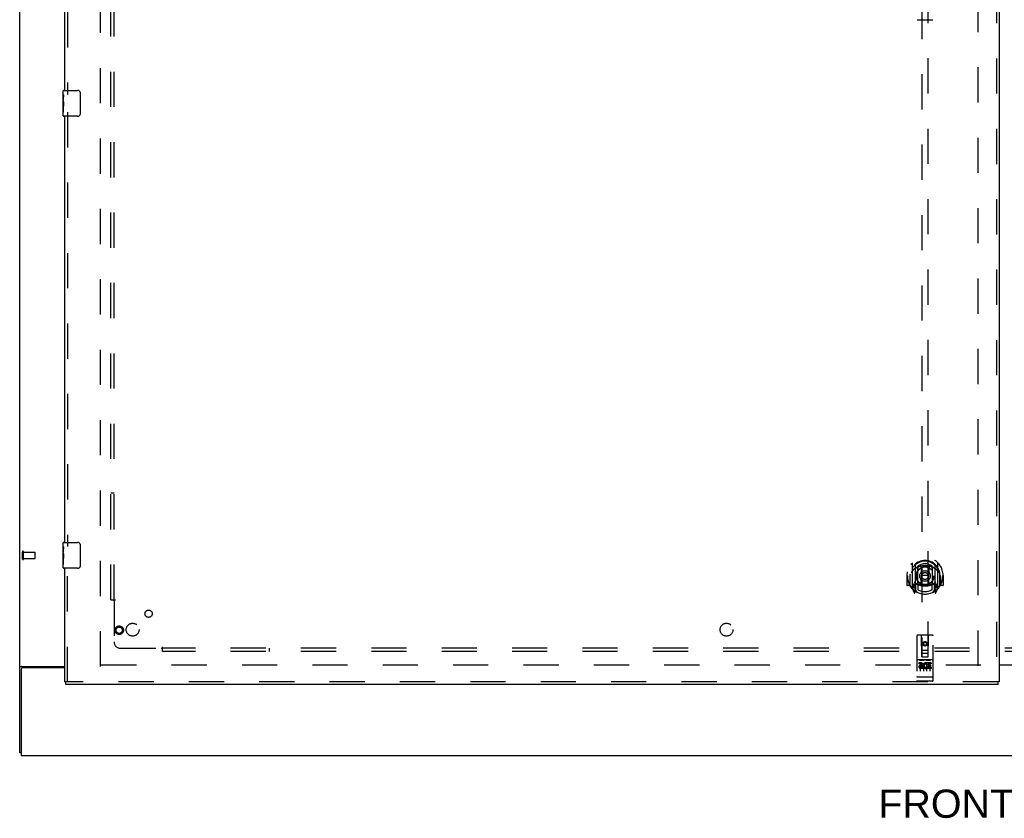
# Model space of a CAD drawing. Header units: inches. Extents: x 0 to 248, y 0 to 160.
# Tile 3 of 73: x 47 to 85, y 45 to 76. Entities that reach past the tile are written whole.
import ezdxf

# ---------------------------------------------------------------- set-up
doc = ezdxf.new("R2010")
doc.units = ezdxf.units.IN
doc.header["$LTSCALE"] = 13.627625
doc.header["$MEASUREMENT"] = 0
doc.linetypes.add('HIDDEN', pattern=[0.2, 0.1, -0.1])
doc.layers.get('0').update_dxf_attribs({"linetype": 'CONTINUOUS'})
for name, color, linetype in [('DEFAULT_2', 8, 'HIDDEN'), ('DIMENSIONS', 7, 'CONTINUOUS'), ('LEFTHAND_DOOR_ASSEMBLY', 7, 'CONTINUOUS'), ('SUBPANEL', 7, 'CONTINUOUS')]:
    doc.layers.add(name, color=color, linetype=linetype)
doc.styles.get("Standard").update_dxf_attribs({"font": 'arial.ttf'})

msp = doc.modelspace()

# ---------------------------------------------------------------- linework, layer by layer
at = {"color": 3, "linetype": 'Continuous'}
for p, q in [((47.081, 47.943), (47.081, 115.735)), ((47.133, 51.175), (47.133, 47.839)), ((47.151, 51.287), (48.831, 51.287)), ((48.831, 51.235), (47.193, 51.235)), ((85.019, 51.354), (86.331, 51.354)), ((86.331, 51.339), (85.019, 51.339)), ((47.133, 47.839), (124.779, 47.839))]:
    msp.add_line(p, q, dxfattribs=at)
at = {"color": 7, "linetype": 'Continuous'}
msp.add_line((47.133, 47.943), (47.081, 47.943), dxfattribs=at)
at = {"color": 3, "linetype": 'Continuous'}
msp.add_lwpolyline([(47.151, 51.287), (47.149, 51.285), (47.147, 51.284), (47.144, 51.282), (47.142, 51.281), (47.138, 51.28), (47.135, 51.278), (47.131, 51.277), (47.127, 51.276), (47.123, 51.274), (47.12, 51.273), (47.116, 51.272), (47.112, 51.271), (47.109, 51.269), (47.105, 51.268), (47.102, 51.267), (47.099, 51.265), (47.096, 51.264), (47.094, 51.263), (47.091, 51.261), (47.089, 51.26), (47.087, 51.258), (47.086, 51.257), (47.084, 51.255), (47.083, 51.253), (47.082, 51.252), (47.082, 51.25), (47.081, 51.248), (47.081, 51.246)], dxfattribs=at)
msp.add_arc((47.193, 51.175), 0.06, 90, 180, dxfattribs=at)
at = {"layer": 'DEFAULT_2', "color": 8, "linetype": 'HIDDEN'}
for p, q in [((50.206, 51.287), (50.206, 112.391)), ((84.206, 51.318), (84.206, 112.36)), ((47.185, 55.447), (47.185, 55.731)), ((47.228, 55.447), (47.228, 55.731)), ((47.228, 55.713), (47.675, 55.713)), ((47.685, 55.475), (47.685, 55.703)), ((47.228, 55.465), (47.675, 55.465)), ((84.31, 51.339), (50.22, 51.339))]:
    msp.add_line(p, q, dxfattribs=at)
for centre, radius, start, end in [((47.207, 55.731), 0.0215, 360, 180), ((47.675, 55.703), 0.01, 360, 90), ((47.207, 55.447), 0.0215, 180, 0), ((47.675, 55.475), 0.01, 270, 0)]:
    msp.add_arc(centre, radius, start, end, dxfattribs=at)
at = {"layer": 'LEFTHAND_DOOR_ASSEMBLY', "color": 8, "linetype": 'HIDDEN'}
for p, q in [((84.915, 112.985), (84.915, 50.693)), ((48.935, 90.244), (48.935, 73.434)), ((82.019, 79.668), (82.019, 51.666)), ((82.269, 51.666), (82.269, 79.668)), ((48.935, 72.744), (48.935, 55.934)), ((81.644, 55.294), (81.644, 54.327)), ((82.644, 54.327), (82.644, 55.294)), ((48.935, 50.693), (48.935, 55.244)), ((81.761, 55.24), (81.761, 54.224)), ((81.769, 55.215), (81.769, 54.212)), ((81.861, 54.492), (81.861, 55.123)), ((81.869, 55.176), (81.869, 55.073)), ((81.981, 55.15), (82.011, 54.81)), ((82.306, 55.15), (82.276, 54.81)), ((82.419, 55.073), (82.419, 55.176)), ((82.426, 55.123), (82.426, 54.492)), ((82.519, 55.215), (82.519, 54.212)), ((82.526, 55.24), (82.526, 54.224)), ((81.459, 54.81), (81.444, 54.81)), ((81.444, 54.81), (81.444, 54.437)), ((81.561, 54.81), (81.576, 54.81)), ((81.561, 54.81), (81.561, 54.422)), ((81.569, 54.857), (81.569, 54.86)), ((81.569, 54.399), (81.569, 54.857)), ((81.981, 54.466), (82.011, 54.81)), ((82.276, 54.81), (82.011, 54.81)), ((82.307, 54.466), (82.276, 54.81)), ((82.726, 54.81), (82.711, 54.81)), ((82.719, 54.857), (82.719, 54.86)), ((82.719, 54.399), (82.719, 54.857)), ((82.726, 54.81), (82.726, 54.422)), ((82.844, 54.81), (82.829, 54.81)), ((82.844, 54.81), (82.844, 54.437)), ((81.561, 54.422), (81.459, 54.422)), ((81.561, 54.422), (81.569, 54.437)), ((81.648, 54.316), (81.718, 54.14)), ((81.761, 54.481), (81.701, 54.481)), ((81.701, 54.481), (81.701, 54.331)), ((81.701, 54.331), (81.769, 54.331)), ((81.739, 54.385), (81.71, 54.339)), ((81.74, 54.221), (81.744, 54.217)), ((81.747, 54.143), (81.761, 54.224)), ((81.839, 54.162), (81.769, 54.271)), ((81.771, 54.444), (81.771, 54.237)), ((81.861, 54.482), (81.789, 54.482)), ((81.857, 54.464), (81.791, 54.464)), ((81.869, 54.512), (81.869, 54.259)), ((82.419, 54.259), (82.419, 54.512)), ((82.499, 54.482), (82.426, 54.482)), ((82.496, 54.464), (82.43, 54.464)), ((82.519, 54.271), (82.449, 54.162)), ((82.516, 54.237), (82.516, 54.444)), ((82.519, 54.331), (82.586, 54.331)), ((82.586, 54.481), (82.526, 54.481)), ((82.526, 54.224), (82.54, 54.143)), ((82.547, 54.22), (82.548, 54.22)), ((82.548, 54.22), (82.548, 54.221)), ((82.548, 54.22), (82.548, 54.221)), ((82.578, 54.339), (82.549, 54.385)), ((82.569, 54.14), (82.639, 54.316)), ((82.586, 54.331), (82.586, 54.481)), ((82.718, 54.437), (82.726, 54.422)), ((82.829, 54.422), (82.726, 54.422)), ((81.831, 52.476), (81.831, 50.751)), ((82.426, 52.506), (81.861, 52.506)), ((82.017, 51.666), (82.014, 52.476)), ((82.27, 51.666), (82.274, 52.476)), ((82.456, 50.751), (82.456, 52.476)), ((82.016, 51.916), (82.271, 51.916)), ((82.144, 52.239), (82.081, 52.203)), ((82.081, 52.203), (82.091, 52.197)), ((82.081, 52.203), (82.081, 52.13)), ((82.081, 52.13), (82.091, 52.136)), ((82.081, 52.13), (82.144, 52.094)), ((82.144, 52.227), (82.091, 52.197)), ((82.091, 52.197), (82.091, 52.136)), ((82.091, 52.136), (82.144, 52.106)), ((82.206, 52.203), (82.144, 52.239)), ((82.144, 52.239), (82.144, 52.227)), ((82.196, 52.197), (82.144, 52.227)), ((82.144, 52.106), (82.196, 52.136)), ((82.144, 52.094), (82.206, 52.13)), ((82.144, 52.094), (82.144, 52.106)), ((82.206, 52.203), (82.196, 52.197)), ((82.196, 52.136), (82.196, 52.197)), ((82.206, 52.13), (82.196, 52.136)), ((82.206, 52.13), (82.206, 52.203)), ((82.426, 51.549), (81.861, 51.549)), ((81.933, 51.533), (82.105, 51.533)), ((82.017, 51.666), (82.019, 51.666)), ((82.019, 51.666), (82.269, 51.666)), ((82.229, 51.791), (82.059, 51.791)), ((82.183, 51.533), (82.355, 51.533)), ((82.269, 51.666), (82.27, 51.666)), ((81.999, 51.427), (81.907, 51.427)), ((81.907, 51.427), (81.907, 51.385)), ((81.999, 51.385), (81.907, 51.385)), ((81.956, 51.418), (81.956, 51.112)), ((82.003, 51.341), (81.957, 51.341)), ((81.999, 51.3), (81.971, 51.3)), ((82.063, 51.256), (81.971, 51.256)), ((82.063, 51.214), (81.971, 51.214)), ((82.063, 51.256), (82.063, 51.214)), ((82.081, 51.418), (82.081, 51.112)), ((82.195, 51.262), (82.212, 51.223)), ((82.206, 51.418), (82.206, 51.112)), ((82.219, 51.392), (82.206, 51.373)), ((82.216, 51.417), (82.219, 51.415)), ((82.376, 51.427), (82.219, 51.427)), ((82.219, 51.427), (82.219, 51.415)), ((82.219, 51.392), (82.219, 51.214)), ((82.376, 51.214), (82.219, 51.214)), ((82.376, 51.385), (82.262, 51.385)), ((82.262, 51.385), (82.262, 51.341)), ((82.354, 51.341), (82.262, 51.341)), ((82.354, 51.299), (82.262, 51.299)), ((82.262, 51.299), (82.262, 51.256)), ((82.376, 51.256), (82.262, 51.256)), ((82.331, 51.418), (82.331, 51.112)), ((82.354, 51.341), (82.354, 51.299)), ((82.376, 51.427), (82.376, 51.385)), ((82.376, 51.256), (82.376, 51.214)), ((81.849, 50.88), (81.848, 50.88)), ((81.85, 50.88), (81.849, 50.88)), ((81.851, 50.88), (81.85, 50.88)), ((81.852, 50.88), (81.851, 50.88)), ((81.851, 50.88), (81.851, 50.88)), ((81.853, 50.88), (81.852, 50.88)), ((81.854, 50.88), (81.853, 50.88)), ((81.855, 50.879), (81.854, 50.88)), ((81.856, 50.879), (81.855, 50.879)), ((81.855, 50.879), (81.855, 50.879)), ((81.857, 50.879), (81.856, 50.879)), ((81.858, 50.879), (81.857, 50.879)), ((81.859, 50.879), (81.858, 50.879)), ((81.86, 50.879), (81.859, 50.879)), ((81.861, 50.879), (81.86, 50.879)), ((81.86, 50.879), (81.86, 50.879)), ((82.427, 50.879), (81.861, 50.879)), ((82.426, 50.721), (81.861, 50.721)), ((82.427, 50.879), (82.428, 50.879)), ((82.428, 50.879), (82.429, 50.879)), ((82.428, 50.879), (82.428, 50.879)), ((82.429, 50.879), (82.43, 50.879)), ((82.43, 50.879), (82.431, 50.879)), ((82.431, 50.879), (82.432, 50.879)), ((82.432, 50.879), (82.433, 50.879)), ((82.433, 50.879), (82.434, 50.88)), ((82.433, 50.879), (82.433, 50.879)), ((82.434, 50.88), (82.435, 50.88)), ((82.435, 50.88), (82.436, 50.88)), ((82.436, 50.88), (82.437, 50.88)), ((82.437, 50.88), (82.438, 50.88)), ((82.437, 50.88), (82.437, 50.88)), ((82.438, 50.88), (82.439, 50.88)), ((82.439, 50.88), (82.44, 50.88)), ((82.44, 50.88), (82.44, 50.88)), ((84.977, 50.693), (48.873, 50.693))]:
    msp.add_line(p, q, dxfattribs=at)
at = {"layer": 'LEFTHAND_DOOR_ASSEMBLY', "color": 3, "linetype": 'Continuous'}
for p, q in [((85.019, 112.985), (85.019, 50.693)), ((48.831, 73.589), (48.831, 90.089)), ((48.831, 56.089), (48.831, 72.589)), ((48.831, 50.693), (48.831, 55.089)), ((84.977, 50.589), (48.873, 50.589))]:
    msp.add_line(p, q, dxfattribs=at)
at = {"layer": 'LEFTHAND_DOOR_ASSEMBLY', "color": 7, "linetype": 'Continuous'}
for p, q in [((81.844, 76.327), (82.444, 76.327)), ((48.771, 73.428), (48.771, 73.574)), ((48.771, 73.17), (48.771, 73.427)), ((48.777, 73.372), (48.771, 73.372)), ((48.778, 73.204), (48.778, 73.34)), ((48.786, 73.589), (49.326, 73.589)), ((49.426, 73.489), (49.426, 72.689)), ((48.771, 73.204), (48.778, 73.204)), ((48.771, 72.604), (48.771, 73.168)), ((48.773, 73.141), (48.771, 73.141)), ((48.771, 73.009), (48.777, 73.009)), ((48.771, 72.973), (48.778, 72.973)), ((48.771, 72.91), (48.778, 72.91)), ((48.778, 72.743), (48.778, 72.973)), ((48.771, 72.743), (48.778, 72.743)), ((49.326, 72.589), (48.786, 72.589)), ((48.771, 55.928), (48.771, 56.074)), ((48.786, 56.089), (49.326, 56.089)), ((48.771, 55.67), (48.771, 55.927)), ((48.777, 55.872), (48.771, 55.872)), ((48.771, 55.704), (48.778, 55.704)), ((48.778, 55.704), (48.778, 55.84)), ((49.426, 55.989), (49.426, 55.189)), ((48.771, 55.104), (48.771, 55.668)), ((48.773, 55.641), (48.771, 55.641)), ((48.771, 55.509), (48.777, 55.509)), ((48.771, 55.473), (48.778, 55.473)), ((48.771, 55.41), (48.778, 55.41)), ((48.778, 55.243), (48.778, 55.473)), ((48.771, 55.243), (48.778, 55.243)), ((49.326, 55.089), (48.786, 55.089)), ((48.831, 50.693), (48.873, 50.693)), ((48.873, 50.589), (48.873, 50.693)), ((85.019, 50.693), (84.977, 50.693)), ((84.977, 50.589), (84.977, 50.693))]:
    msp.add_line(p, q, dxfattribs=at)
for points in [[(48.771, 73.428), (48.771, 73.424), (48.772, 73.42), (48.772, 73.414), (48.774, 73.401)], [(48.774, 73.401), (48.775, 73.394), (48.776, 73.385), (48.777, 73.377)], [(48.777, 73.377), (48.777, 73.368), (48.778, 73.359), (48.778, 73.35), (48.778, 73.34)], [(49.42, 73.525), (49.422, 73.519), (49.423, 73.513), (49.424, 73.507), (49.425, 73.501), (49.426, 73.495), (49.426, 73.489)], [(48.771, 73.17), (48.771, 73.162), (48.772, 73.153), (48.773, 73.143)], [(48.773, 73.143), (48.776, 73.109), (48.776, 73.097), (48.777, 73.085), (48.778, 73.072), (48.778, 73.06), (48.778, 73.047), (48.778, 73.034), (48.778, 73.021), (48.777, 73.009), (48.776, 72.996), (48.776, 72.984)], [(49.426, 72.689), (49.426, 72.682), (49.425, 72.676), (49.424, 72.67), (49.423, 72.664), (49.422, 72.658), (49.42, 72.653)], [(48.771, 55.928), (48.771, 55.924), (48.772, 55.92), (48.772, 55.914), (48.774, 55.901)], [(48.774, 55.901), (48.775, 55.894), (48.776, 55.885), (48.777, 55.877)], [(48.777, 55.877), (48.777, 55.868), (48.778, 55.859), (48.778, 55.85), (48.778, 55.84)], [(49.42, 56.025), (49.422, 56.019), (49.423, 56.013), (49.424, 56.007), (49.425, 56.001), (49.426, 55.995), (49.426, 55.989)], [(48.771, 55.67), (48.771, 55.662), (48.772, 55.653), (48.773, 55.643)], [(48.773, 55.643), (48.776, 55.609), (48.776, 55.597), (48.777, 55.585), (48.778, 55.572), (48.778, 55.56), (48.778, 55.547), (48.778, 55.534), (48.778, 55.521), (48.777, 55.509), (48.776, 55.496), (48.776, 55.484)], [(49.426, 55.189), (49.426, 55.182), (49.425, 55.176), (49.424, 55.17), (49.423, 55.164), (49.422, 55.158), (49.42, 55.153)]]:
    msp.add_lwpolyline(points, dxfattribs=at)
at = {"layer": 'LEFTHAND_DOOR_ASSEMBLY', "color": 8, "linetype": 'HIDDEN'}
for points in [[(81.598, 55.249), (81.599, 55.25), (81.6, 55.251), (81.6, 55.252), (81.601, 55.252), (81.602, 55.253), (81.603, 55.254), (81.603, 55.255), (81.604, 55.256), (81.605, 55.256), (81.606, 55.257), (81.606, 55.258), (81.607, 55.258), (81.608, 55.259), (81.609, 55.26), (81.61, 55.261), (81.61, 55.261), (81.611, 55.262), (81.612, 55.263), (81.613, 55.263), (81.614, 55.264), (81.615, 55.264), (81.615, 55.265), (81.616, 55.266), (81.617, 55.266), (81.618, 55.267), (81.619, 55.267), (81.62, 55.268), (81.621, 55.268), (81.622, 55.269), (81.622, 55.269), (81.623, 55.27), (81.624, 55.27), (81.625, 55.271), (81.626, 55.271)], [(81.689, 55.025), (81.688, 55.024), (81.686, 55.023), (81.685, 55.021), (81.683, 55.02), (81.682, 55.018), (81.68, 55.017), (81.678, 55.015), (81.677, 55.013), (81.675, 55.011), (81.673, 55.01), (81.671, 55.008), (81.669, 55.006), (81.667, 55.004), (81.665, 55.001), (81.664, 54.999), (81.662, 54.997), (81.659, 54.994), (81.657, 54.992), (81.655, 54.989), (81.653, 54.986), (81.651, 54.983), (81.649, 54.981), (81.646, 54.977), (81.644, 54.974), (81.642, 54.971), (81.639, 54.967), (81.637, 54.964), (81.634, 54.96), (81.631, 54.956), (81.629, 54.952), (81.626, 54.948), (81.623, 54.943), (81.62, 54.939), (81.617, 54.934), (81.614, 54.929), (81.611, 54.924)], [(81.956, 55.167), (81.961, 55.169), (81.967, 55.17), (81.972, 55.171), (81.977, 55.173), (81.983, 55.174), (81.988, 55.175), (81.994, 55.177), (81.999, 55.178), (82.005, 55.179), (82.01, 55.18), (82.016, 55.181), (82.021, 55.182), (82.027, 55.183), (82.032, 55.184), (82.038, 55.185), (82.043, 55.186), (82.049, 55.186), (82.054, 55.187), (82.06, 55.188), (82.066, 55.188), (82.071, 55.189), (82.077, 55.19), (82.082, 55.19), (82.088, 55.191), (82.093, 55.191), (82.099, 55.191), (82.105, 55.192), (82.11, 55.192), (82.116, 55.192), (82.121, 55.192), (82.127, 55.193), (82.133, 55.193), (82.138, 55.193), (82.144, 55.193), (82.149, 55.193), (82.155, 55.193), (82.161, 55.193), (82.166, 55.192), (82.172, 55.192), (82.177, 55.192), (82.183, 55.192), (82.189, 55.191), (82.194, 55.191), (82.2, 55.191), (82.205, 55.19), (82.211, 55.19), (82.216, 55.189), (82.222, 55.188), (82.228, 55.188), (82.233, 55.187), (82.239, 55.186), (82.244, 55.186), (82.25, 55.185), (82.255, 55.184), (82.261, 55.183), (82.266, 55.182), (82.272, 55.181), (82.277, 55.18), (82.283, 55.179), (82.288, 55.178), (82.294, 55.177), (82.299, 55.175), (82.305, 55.174), (82.31, 55.173), (82.316, 55.171), (82.321, 55.17), (82.326, 55.169), (82.332, 55.167)], [(82.676, 54.924), (82.673, 54.929), (82.67, 54.934), (82.667, 54.939), (82.664, 54.943), (82.661, 54.948), (82.659, 54.952), (82.656, 54.956), (82.653, 54.96), (82.651, 54.964), (82.648, 54.967), (82.646, 54.971), (82.644, 54.974), (82.641, 54.977), (82.639, 54.98), (82.637, 54.983), (82.634, 54.986), (82.632, 54.989), (82.63, 54.992), (82.628, 54.994), (82.626, 54.997), (82.624, 54.999), (82.622, 55.001), (82.62, 55.004), (82.618, 55.006), (82.616, 55.008), (82.615, 55.01), (82.613, 55.011), (82.611, 55.013), (82.609, 55.015), (82.608, 55.017), (82.606, 55.018), (82.604, 55.02), (82.603, 55.021), (82.601, 55.023), (82.6, 55.024), (82.598, 55.025)], [(82.661, 55.271), (82.662, 55.271), (82.663, 55.27), (82.664, 55.27), (82.665, 55.269), (82.666, 55.269), (82.667, 55.268), (82.668, 55.268), (82.669, 55.267), (82.67, 55.267), (82.67, 55.266), (82.671, 55.266), (82.672, 55.265), (82.673, 55.264), (82.674, 55.264), (82.675, 55.263), (82.676, 55.263), (82.676, 55.262), (82.677, 55.261), (82.678, 55.261), (82.679, 55.26), (82.68, 55.259), (82.68, 55.258), (82.681, 55.258), (82.682, 55.257), (82.683, 55.256), (82.683, 55.256), (82.684, 55.255), (82.685, 55.254), (82.686, 55.253), (82.686, 55.252), (82.687, 55.252), (82.688, 55.251), (82.688, 55.25), (82.689, 55.249)], [(81.626, 54.35), (81.625, 54.35), (81.624, 54.35), (81.623, 54.351), (81.622, 54.351), (81.622, 54.352), (81.621, 54.352), (81.62, 54.353), (81.619, 54.353), (81.618, 54.354), (81.617, 54.354), (81.616, 54.355), (81.615, 54.356), (81.615, 54.356), (81.614, 54.357), (81.613, 54.357), (81.612, 54.358), (81.611, 54.359), (81.61, 54.359), (81.61, 54.36), (81.609, 54.361), (81.608, 54.361), (81.607, 54.362), (81.606, 54.363), (81.606, 54.364), (81.605, 54.364), (81.604, 54.365), (81.603, 54.366), (81.603, 54.367), (81.602, 54.367), (81.601, 54.368), (81.6, 54.369), (81.6, 54.37), (81.599, 54.371), (81.598, 54.371)], [(82.689, 54.371), (82.688, 54.371), (82.688, 54.37), (82.687, 54.369), (82.686, 54.368), (82.686, 54.367), (82.685, 54.367), (82.684, 54.366), (82.683, 54.365), (82.683, 54.364), (82.682, 54.364), (82.681, 54.363), (82.68, 54.362), (82.68, 54.361), (82.679, 54.361), (82.678, 54.36), (82.677, 54.359), (82.676, 54.359), (82.676, 54.358), (82.675, 54.357), (82.674, 54.357), (82.673, 54.356), (82.672, 54.356), (82.671, 54.355), (82.67, 54.354), (82.67, 54.354), (82.669, 54.353), (82.668, 54.353), (82.667, 54.352), (82.666, 54.352), (82.665, 54.351), (82.664, 54.351), (82.663, 54.35), (82.662, 54.35), (82.661, 54.35)], [(81.926, 51.532), (81.926, 51.532), (81.926, 51.532), (81.927, 51.532), (81.927, 51.532), (81.927, 51.532), (81.927, 51.532), (81.927, 51.532), (81.927, 51.532), (81.927, 51.532), (81.927, 51.532), (81.927, 51.533), (81.927, 51.533), (81.928, 51.533), (81.928, 51.533), (81.928, 51.533), (81.928, 51.533), (81.928, 51.533), (81.928, 51.533), (81.928, 51.533), (81.928, 51.533), (81.929, 51.533), (81.929, 51.533), (81.929, 51.533), (81.929, 51.533), (81.929, 51.533), (81.929, 51.533), (81.929, 51.533), (81.93, 51.533), (81.93, 51.533), (81.93, 51.533), (81.93, 51.533), (81.93, 51.533), (81.93, 51.533), (81.931, 51.533), (81.931, 51.533), (81.931, 51.533), (81.931, 51.533), (81.931, 51.533), (81.931, 51.533), (81.932, 51.533), (81.932, 51.533), (81.932, 51.533), (81.932, 51.533), (81.932, 51.533), (81.933, 51.533)], [(82.105, 51.533), (82.105, 51.533), (82.105, 51.533), (82.105, 51.533), (82.106, 51.533), (82.106, 51.533), (82.106, 51.533), (82.106, 51.533), (82.106, 51.533), (82.106, 51.533), (82.107, 51.533), (82.107, 51.533), (82.107, 51.533), (82.107, 51.533), (82.107, 51.533), (82.108, 51.533), (82.108, 51.533), (82.108, 51.533), (82.108, 51.533), (82.108, 51.533), (82.108, 51.533), (82.108, 51.533), (82.109, 51.533), (82.109, 51.533), (82.109, 51.533), (82.109, 51.533), (82.109, 51.533), (82.109, 51.533), (82.109, 51.533), (82.11, 51.533), (82.11, 51.533), (82.11, 51.533), (82.11, 51.533), (82.11, 51.533), (82.11, 51.533), (82.11, 51.533), (82.11, 51.532), (82.11, 51.532), (82.111, 51.532), (82.111, 51.532), (82.111, 51.532), (82.111, 51.532), (82.111, 51.532), (82.111, 51.532), (82.111, 51.532), (82.111, 51.532), (82.111, 51.532)], [(82.176, 51.532), (82.176, 51.532), (82.176, 51.532), (82.177, 51.532), (82.177, 51.532), (82.177, 51.532), (82.177, 51.532), (82.177, 51.532), (82.177, 51.532), (82.177, 51.532), (82.177, 51.532), (82.177, 51.533), (82.177, 51.533), (82.178, 51.533), (82.178, 51.533), (82.178, 51.533), (82.178, 51.533), (82.178, 51.533), (82.178, 51.533), (82.178, 51.533), (82.178, 51.533), (82.179, 51.533), (82.179, 51.533), (82.179, 51.533), (82.179, 51.533), (82.179, 51.533), (82.179, 51.533), (82.179, 51.533), (82.18, 51.533), (82.18, 51.533), (82.18, 51.533), (82.18, 51.533), (82.18, 51.533), (82.18, 51.533), (82.181, 51.533), (82.181, 51.533), (82.181, 51.533), (82.181, 51.533), (82.181, 51.533), (82.181, 51.533), (82.182, 51.533), (82.182, 51.533), (82.182, 51.533), (82.182, 51.533), (82.182, 51.533), (82.183, 51.533)], [(82.355, 51.533), (82.355, 51.533), (82.355, 51.533), (82.355, 51.533), (82.356, 51.533), (82.356, 51.533), (82.356, 51.533), (82.356, 51.533), (82.356, 51.533), (82.356, 51.533), (82.357, 51.533), (82.357, 51.533), (82.357, 51.533), (82.357, 51.533), (82.357, 51.533), (82.358, 51.533), (82.358, 51.533), (82.358, 51.533), (82.358, 51.533), (82.358, 51.533), (82.358, 51.533), (82.358, 51.533), (82.359, 51.533), (82.359, 51.533), (82.359, 51.533), (82.359, 51.533), (82.359, 51.533), (82.359, 51.533), (82.359, 51.533), (82.36, 51.533), (82.36, 51.533), (82.36, 51.533), (82.36, 51.533), (82.36, 51.533), (82.36, 51.533), (82.36, 51.533), (82.36, 51.532), (82.36, 51.532), (82.361, 51.532), (82.361, 51.532), (82.361, 51.532), (82.361, 51.532), (82.361, 51.532), (82.361, 51.532), (82.361, 51.532), (82.361, 51.532), (82.361, 51.532)], [(81.848, 50.88), (81.848, 50.88), (81.847, 50.88), (81.847, 50.88), (81.846, 50.88), (81.846, 50.88), (81.846, 50.88), (81.845, 50.88), (81.845, 50.88), (81.845, 50.881), (81.844, 50.881), (81.844, 50.881), (81.844, 50.881), (81.843, 50.881), (81.843, 50.881), (81.843, 50.881), (81.842, 50.881), (81.842, 50.881), (81.842, 50.881), (81.841, 50.881), (81.841, 50.881), (81.841, 50.881), (81.84, 50.881), (81.84, 50.881), (81.84, 50.882), (81.839, 50.882), (81.839, 50.882), (81.839, 50.882), (81.839, 50.882), (81.838, 50.882), (81.838, 50.882), (81.838, 50.882), (81.838, 50.882), (81.837, 50.882), (81.837, 50.882), (81.837, 50.882), (81.837, 50.882), (81.836, 50.883), (81.836, 50.883), (81.836, 50.883), (81.836, 50.883), (81.835, 50.883), (81.835, 50.883), (81.835, 50.883), (81.835, 50.883), (81.835, 50.883), (81.834, 50.883), (81.834, 50.883), (81.834, 50.884), (81.834, 50.884), (81.834, 50.884), (81.834, 50.884), (81.833, 50.884), (81.833, 50.884), (81.833, 50.884), (81.833, 50.884), (81.833, 50.884), (81.833, 50.884), (81.833, 50.885), (81.832, 50.885), (81.832, 50.885), (81.832, 50.885), (81.832, 50.885), (81.832, 50.885), (81.832, 50.885), (81.832, 50.885), (81.832, 50.885), (81.832, 50.885), (81.832, 50.886), (81.832, 50.886), (81.832, 50.886), (81.831, 50.886), (81.831, 50.886), (81.831, 50.886), (81.831, 50.886), (81.831, 50.886), (81.831, 50.886), (81.831, 50.886), (81.831, 50.887), (81.831, 50.887)], [(82.44, 50.88), (82.441, 50.88), (82.441, 50.88), (82.442, 50.88), (82.442, 50.88), (82.442, 50.88), (82.443, 50.88), (82.443, 50.881), (82.443, 50.881), (82.444, 50.881), (82.444, 50.881), (82.444, 50.881), (82.445, 50.881), (82.445, 50.881), (82.445, 50.881), (82.446, 50.881), (82.446, 50.881), (82.446, 50.881), (82.447, 50.881), (82.447, 50.881), (82.447, 50.881), (82.447, 50.881), (82.448, 50.882), (82.448, 50.882), (82.448, 50.882), (82.449, 50.882), (82.449, 50.882), (82.449, 50.882), (82.449, 50.882), (82.45, 50.882), (82.45, 50.882), (82.45, 50.882), (82.45, 50.882), (82.451, 50.882), (82.451, 50.882), (82.451, 50.883), (82.451, 50.883), (82.452, 50.883), (82.452, 50.883), (82.452, 50.883), (82.452, 50.883), (82.453, 50.883), (82.453, 50.883), (82.453, 50.883), (82.453, 50.883), (82.453, 50.883), (82.453, 50.884), (82.454, 50.884), (82.454, 50.884), (82.454, 50.884), (82.454, 50.884), (82.454, 50.884), (82.454, 50.884), (82.455, 50.884), (82.455, 50.884), (82.455, 50.884), (82.455, 50.885), (82.455, 50.885), (82.455, 50.885), (82.455, 50.885), (82.455, 50.885), (82.456, 50.885), (82.456, 50.885), (82.456, 50.885), (82.456, 50.885), (82.456, 50.885), (82.456, 50.886), (82.456, 50.886), (82.456, 50.886), (82.456, 50.886), (82.456, 50.886), (82.456, 50.886), (82.456, 50.886), (82.456, 50.886), (82.456, 50.886), (82.456, 50.886), (82.456, 50.887), (82.456, 50.887)]]:
    msp.add_lwpolyline(points, dxfattribs=at)
for centre, radius in [((82.144, 54.792), 0.35), ((82.144, 54.792), 0.335), ((82.144, 54.792), 0.205), ((82.144, 54.792), 0.133), ((50.935, 52.693), 0.164), ((50.935, 52.693), 0.124), ((82.144, 52.166), 0.085), ((82.144, 52.166), 0.0845)]:
    msp.add_circle(centre, radius, dxfattribs=at)
at = {"layer": 'LEFTHAND_DOOR_ASSEMBLY', "color": 7, "linetype": 'Continuous'}
for centre, radius, start, end in [((48.786, 73.574), 0.015, 90, 180), ((49.326, 73.489), 0.1, 21.1999, 90), ((48.786, 72.604), 0.015, 180, 270), ((49.326, 72.689), 0.1, 270, 338.7946), ((48.786, 56.074), 0.015, 90, 180), ((49.326, 55.989), 0.1, 21.1999, 90), ((48.786, 55.104), 0.015, 180, 270), ((49.326, 55.189), 0.1, 270, 338.7946)]:
    msp.add_arc(centre, radius, start, end, dxfattribs=at)
at = {"layer": 'LEFTHAND_DOOR_ASSEMBLY', "color": 8, "linetype": 'HIDDEN'}
for centre, radius, start, end in [((82.144, 54.81), 0.7, 305.5126, 234.4874), ((82.144, 54.808), 0.583, 0.2464, 179.7536), ((82.144, 54.782), 0.58, 7.6622, 172.3378), ((81.659, 55.294), 0.015, 135.0748, 180), ((82.629, 55.294), 0.015, 0, 44.9252), ((82.144, 54.493), 0.7, 49.529, 130.471), ((81.776, 55.24), 0.015, 130.3587, 180), ((81.789, 55.215), 0.02, 129.3378, 179.9984), ((81.876, 55.123), 0.015, 112.9863, 180), ((82.144, 54.782), 0.48, 55.0461, 124.9539), ((81.899, 55.073), 0.03, 180, 311.1261), ((82.144, 54.792), 0.343, 48.8739, 131.1261), ((81.961, 55.148), 0.02, 5.0796, 105.5752), ((82.326, 55.148), 0.02, 74.4248, 174.9204), ((82.389, 55.073), 0.03, 228.8739, 360), ((82.411, 55.123), 0.015, 0, 67.0137), ((82.499, 55.215), 0.02, 0, 50.6594), ((82.511, 55.24), 0.015, 0, 49.6413), ((82.144, 54.81), 0.685, 180, 213.0115), ((81.589, 54.857), 0.02, 172.3378, 180), ((82.144, 55.123), 0.7, 233.2319, 306.7681), ((81.899, 54.512), 0.03, 48.8739, 180), ((82.144, 54.792), 0.343, 228.8739, 311.1261), ((82.389, 54.512), 0.03, 0, 131.1261), ((82.144, 54.81), 0.685, 326.9885, 360), ((82.699, 54.857), 0.02, 0, 7.6622), ((81.459, 54.437), 0.015, 180, 270), ((81.589, 54.399), 0.02, 180, 215.2961), ((82.144, 54.792), 0.7, 215.2961, 324.7039), ((81.659, 54.327), 0.015, 180, 224.9252), ((81.714, 54.336), 0.005, 147.3208, 270), ((81.749, 54.257), 0.02, 234.4874, 360), ((81.581, 54.486), 0.188, 327.3208, 360), ((81.751, 54.237), 0.02, 234.7457, 360), ((81.789, 54.462), 0.02, 90, 180), ((81.789, 54.212), 0.02, 180, 238.5295), ((81.791, 54.444), 0.02, 90, 180), ((81.857, 54.444), 0.02, 66.536, 90), ((81.876, 54.492), 0.015, 180, 247.0137), ((82.144, 55.105), 0.7, 246.536, 293.464), ((82.144, 54.792), 0.6, 242.7204, 297.2796), ((81.961, 54.468), 0.02, 254.3869, 354.9204), ((82.327, 54.468), 0.02, 185.0796, 285.6131), ((82.411, 54.492), 0.015, 292.9863, 360), ((82.43, 54.444), 0.02, 90, 113.464), ((82.496, 54.444), 0.02, 0, 90), ((82.499, 54.462), 0.02, 0, 90), ((82.499, 54.212), 0.02, 301.4688, 359.9992), ((82.536, 54.237), 0.02, 180, 305.2543), ((82.707, 54.486), 0.188, 180, 212.6792), ((82.539, 54.257), 0.02, 180, 305.5126), ((82.574, 54.336), 0.005, 270, 32.6792), ((82.629, 54.327), 0.015, 315.0748, 360), ((82.699, 54.399), 0.02, 324.7039, 360), ((82.829, 54.437), 0.015, 270, 360), ((81.732, 54.146), 0.015, 201.8041, 350), ((82.555, 54.146), 0.015, 190, 338.1959), ((81.861, 52.476), 0.03, 90, 180), ((81.984, 52.476), 0.03, 0, 90), ((82.304, 52.476), 0.03, 90, 180), ((82.426, 52.476), 0.03, 0, 90), ((81.861, 51.579), 0.03, 180, 270), ((82.059, 51.751), 0.04, 90, 180), ((82.059, 51.706), 0.04, 180, 270), ((82.229, 51.751), 0.04, 0, 90), ((82.229, 51.706), 0.04, 270, 360), ((82.426, 51.579), 0.03, 270, 360), ((81.971, 51.278), 0.0644, 102.2995, 270.0775), ((81.971, 51.278), 0.0219, 89.9011, 270), ((81.999, 51.364), 0.0635, 270, 90), ((81.999, 51.363), 0.0219, 280.307, 90), ((82.17, 51.321), 0.107, 64.2636, 293.4027), ((82.17, 51.321), 0.0639, 54.8895, 293.4026), ((81.861, 50.751), 0.03, 180, 270), ((82.426, 50.751), 0.03, 270, 360)]:
    msp.add_arc(centre, radius, start, end, dxfattribs=at)
at = {"layer": 'LEFTHAND_DOOR_ASSEMBLY', "color": 7, "linetype": 'Continuous'}
for centre in [(49.034, 73.005), (49.034, 55.505)]:
    msp.add_ellipse(centre, major_axis=(0.263, 0), ratio=0.432808, start_param=3.141593, end_param=3.321581, dxfattribs=at)
at = {"layer": 'SUBPANEL', "color": 8, "linetype": 'HIDDEN'}
for p, q in [((50.613, 53.87), (50.613, 109.808)), ((50.738, 53.87), (50.738, 109.808)), ((50.738, 57.995), (50.613, 57.995)), ((50.613, 53.87), (50.699, 53.87)), ((50.699, 53.87), (50.778, 53.87)), ((50.719, 53.853), (50.726, 53.846)), ((50.738, 53.835), (50.738, 52.245)), ((50.988, 51.995), (52.577, 51.995)), ((52.613, 51.956), (52.613, 52.036)), ((119.3, 51.995), (52.613, 51.995)), ((52.613, 51.87), (52.613, 51.956)), ((119.3, 51.87), (52.613, 51.87)), ((56.738, 51.995), (56.738, 51.87))]:
    msp.add_line(p, q, dxfattribs=at)
for points in [[(50.699, 53.87), (50.701, 53.868), (50.704, 53.866), (50.706, 53.865), (50.708, 53.863), (50.71, 53.861), (50.712, 53.86), (50.714, 53.858), (50.715, 53.856), (50.717, 53.855), (50.719, 53.853)], [(50.726, 53.846), (50.728, 53.844), (50.73, 53.842), (50.732, 53.84), (50.734, 53.838), (50.736, 53.836), (50.738, 53.835)], [(50.757, 53.848), (50.752, 53.845), (50.75, 53.843), (50.748, 53.842), (50.745, 53.841), (50.743, 53.839), (50.741, 53.838), (50.739, 53.836), (50.738, 53.835)], [(50.778, 53.87), (50.778, 53.868), (50.777, 53.866), (50.776, 53.865), (50.775, 53.863), (50.774, 53.862), (50.773, 53.86), (50.772, 53.859), (50.77, 53.857), (50.768, 53.856), (50.767, 53.854), (50.765, 53.853), (50.763, 53.852), (50.761, 53.85), (50.759, 53.849), (50.757, 53.848)], [(52.587, 52.01), (52.586, 52.007), (52.584, 52.005), (52.583, 52.003), (52.582, 52.001), (52.58, 51.999), (52.579, 51.997), (52.577, 51.995)], [(52.59, 51.981), (52.588, 51.983), (52.586, 51.985), (52.584, 51.988), (52.582, 51.99), (52.58, 51.992), (52.579, 51.993), (52.577, 51.995)], [(52.613, 52.036), (52.611, 52.035), (52.609, 52.034), (52.607, 52.034), (52.606, 52.033), (52.604, 52.032), (52.603, 52.03), (52.601, 52.029), (52.6, 52.028), (52.598, 52.026), (52.597, 52.024), (52.595, 52.022), (52.594, 52.021), (52.593, 52.019), (52.591, 52.017), (52.59, 52.014), (52.587, 52.01)], [(52.613, 51.956), (52.611, 51.959), (52.609, 51.961), (52.607, 51.963), (52.606, 51.966), (52.604, 51.968), (52.602, 51.969), (52.6, 51.971), (52.599, 51.973), (52.597, 51.975), (52.596, 51.976), (52.59, 51.981)]]:
    msp.add_lwpolyline(points, dxfattribs=at)
for centre, radius in [((52.075, 53.332), 0.141), ((51.456, 52.714), 0.25), ((74.456, 52.714), 0.25)]:
    msp.add_circle(centre, radius, dxfattribs=at)
msp.add_arc((50.988, 52.245), 0.25, 180, 270, dxfattribs=at)

# ---------------------------------------------------------------- texts
at = {"layer": 'DIMENSIONS', "color": 2, "linetype": 'Continuous', "insert": (85.128, 46.524), "char_height": 1.0931, "width": 9.56586, "attachment_point": 2, "line_spacing_factor": 0.9}
msp.add_mtext('FRONT VIEW', dxfattribs=at)

doc.saveas('drawing.dxf')
